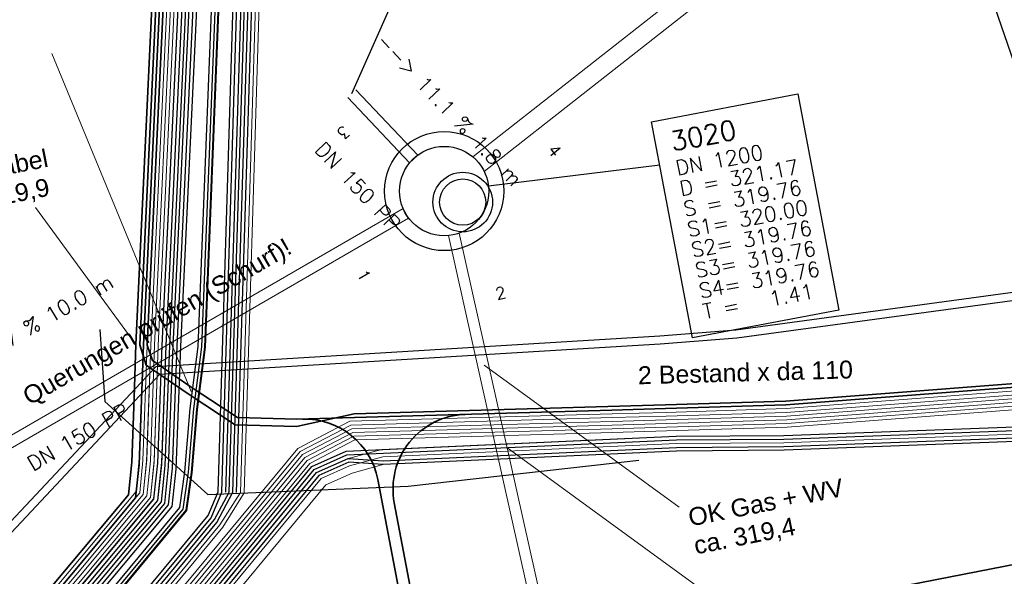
# Model space of a CAD drawing. Header units: metres. Extents: x -502 to 161, y -108 to 174.
# Tile 238 of 256: x 44.66 to 57.88, y 4.43 to 11.9. Entities that reach past the tile are written whole.
import ezdxf

# ---------------------------------------------------------------- set-up
doc = ezdxf.new("R2010")
doc.units = ezdxf.units.M
doc.header["$LTSCALE"] = 0.1
for name, color, linetype in [('BRI31-005.05-5p02-Koordinierung Lageplan 4. BA ZOB West 2022-06-15', 7, 'Continuous'), ('BRI31-005.06-5f07-Koordinierung Lageplan 4. BA ZOB Fernbusbahnh', 7, 'Continuous'), ('BRI32-005.02-5f05-Koordinierung Schemaplan 4 BA ZOB Teilbereich', 7, 'Continuous'), ('BRI32-005.03-5f06-Koordinierung Schemaplan 4 BA ZOB Teilbereich 2 Ost - Bahnhofsallee 2023-01-21', 7, 'Continuous')]:
    doc.layers.add(name, color=color, linetype=linetype)
doc.styles.add('Arial', font='arial.ttf')
doc.styles.add('Txt', font='txt_____.ttf')

msp = doc.modelspace()

# ---------------------------------------------------------------- linework, layer by layer
at = {"layer": 'BRI31-005.05-5p02-Koordinierung Lageplan 4. BA ZOB West 2022-06-15', "color": 35, "linetype": 'Continuous', "lineweight": 13, "true_color": 0x99724c, "transparency": 33554687, "flags": 128}
msp.add_lwpolyline([(51.689, 27.648), (51.035, 27.568), (50.794, 27.489), (50.131, 26.875), (49.23, 25.985), (48.733, 23.92), (47.978, 21.95), (47.321, 12.122), (47.14, 7.502), (47.031, 6.668), (46.96, 5.818), (46.888, 5.312), (45.405, 3.523), (43.251, 0.924), (42.377, 0.568), (36.561, -0.454), (30.395, -1.521), (30.212, -1.548), (19.687, -3.734), (11.842, -5.13), (6.359, -6.057), (5.198, -6.257), (-2.997, -7.69)], dxfattribs=at)
at = {"layer": 'BRI31-005.05-5p02-Koordinierung Lageplan 4. BA ZOB West 2022-06-15', "color": 250, "linetype": 'Continuous', "lineweight": 25, "true_color": 0x333333, "transparency": 33554687, "flags": 128}
for points in [[(51.691, 27.638), (51.038, 27.559), (50.8, 27.481), (50.138, 26.867), (49.239, 25.98), (48.743, 23.917), (47.988, 21.947), (47.331, 12.121), (47.15, 7.502), (47.041, 6.667), (46.97, 5.817), (46.898, 5.307), (45.414, 3.517), (43.257, 0.917), (42.379, 0.557), (36.564, -0.463), (30.397, -1.531), (30.215, -1.557), (19.689, -3.743), (11.845, -5.139), (6.362, -6.066), (5.201, -6.266), (-2.995, -7.7)], [(46.847, 12.341), (46.618, 7.521), (46.559, 5.927), (46.508, 5.444), (45.11, 3.773), (43.009, 1.247), (42.267, 0.941), (36.492, -0.071), (30.211, -1.105), (20.036, -3.115), (11.756, -4.615), (5.113, -5.745), (-3.08, -7.195)], [(46.897, 12.339), (46.668, 7.519), (46.608, 5.911), (46.556, 5.424), (45.148, 3.741), (43.04, 1.206), (42.281, 0.893), (36.501, -0.12), (30.221, -1.154), (20.046, -3.164), (11.764, -4.664), (5.122, -5.794), (-3.071, -7.244)], [(46.997, 12.335), (46.768, 7.515), (46.706, 5.879), (46.652, 5.384), (45.224, 3.677), (43.102, 1.124), (42.309, 0.797), (36.519, -0.218), (30.241, -1.252), (20.066, -3.262), (11.78, -4.762), (5.14, -5.892), (-3.053, -7.342)], [(47.047, 12.333), (46.818, 7.513), (46.755, 5.863), (46.7, 5.363), (46.529, 5.159), (45.262, 3.645), (43.133, 1.083), (42.323, 0.749), (36.528, -0.267), (30.251, -1.301), (20.076, -3.311), (11.788, -4.811), (5.149, -5.941), (-3.044, -7.391)], [(47.231, 12.125), (47.05, 7.51), (46.941, 6.677), (46.87, 5.829), (46.802, 5.349), (45.338, 3.581), (43.195, 1.001), (42.351, 0.653), (36.546, -0.365), (30.381, -1.433), (30.197, -1.459), (19.671, -3.645), (11.827, -5.041), (6.346, -5.968), (5.183, -6.168), (-3.013, -7.602)], [(47.281, 12.122), (47.1, 7.506), (46.991, 6.672), (46.92, 5.823), (46.85, 5.328), (45.376, 3.549), (43.226, 0.96), (42.365, 0.605), (36.555, -0.414), (30.389, -1.482), (30.206, -1.508), (19.68, -3.694), (11.836, -5.09), (6.354, -6.017), (5.192, -6.217), (-3.004, -7.651)]]:
    msp.add_lwpolyline(points, dxfattribs=at)
at = {"layer": 'BRI31-005.05-5p02-Koordinierung Lageplan 4. BA ZOB West 2022-06-15', "color": 190, "linetype": 'Continuous', "lineweight": 35, "true_color": 0x7f00ff, "transparency": 33554687, "flags": 128}
for points in [[(46.547, 12.353), (46.318, 7.533), (46.26, 5.928), (46.212, 5.477), (44.92, 3.933), (42.854, 1.453), (42.197, 1.181), (36.935, 0.26), (36.065, 0.176), (32.257, -0.303), (30.131, -0.713), (19.956, -2.723), (11.692, -4.223), (5.041, -5.353), (-3.152, -6.803)], [(46.447, 12.357), (46.218, 7.537), (46.192, 6.825), (46.161, 5.96), (46.116, 5.518), (44.843, 3.997), (42.793, 1.536), (42.169, 1.278), (36.918, 0.359), (36.071, 0.127), (32.265, -0.352), (30.141, -0.762), (19.965, -2.772), (11.701, -4.272), (9.588, -4.631), (7.132, -5.049), (5.05, -5.402), (-3.143, -6.852)]]:
    msp.add_lwpolyline(points, dxfattribs=at)
at = {"layer": 'BRI31-005.05-5p02-Koordinierung Lageplan 4. BA ZOB West 2022-06-15', "color": 116, "linetype": 'Continuous', "lineweight": 13, "true_color": 0x007f3f, "transparency": 33554687, "flags": 128}
for points in [[(-3.132, -6.9), (5.06, -5.45), (11.707, -4.321), (19.977, -2.821), (30.153, -0.811), (36.439, 0.224), (42.183, 1.23), (42.824, 1.495), (44.881, 3.965), (46.22, 5.565), (46.263, 5.998), (46.318, 7.533), (46.547, 12.355)], [(-3.123, -6.949), (5.069, -5.499), (11.715, -4.37), (19.987, -2.87), (30.163, -0.86), (36.448, 0.175), (42.197, 1.182), (42.855, 1.454), (44.919, 3.933), (46.268, 5.545), (46.312, 5.982), (46.368, 7.531), (46.597, 12.353)], [(46.747, 12.343), (46.518, 7.525), (46.463, 5.984), (46.412, 5.483), (45.035, 3.837), (42.946, 1.329), (42.239, 1.036), (36.473, 0.026), (30.189, -1.007), (20.015, -3.017), (11.741, -4.517), (5.094, -5.648), (-3.1, -7.098)], [(46.797, 12.341), (46.568, 7.523), (46.512, 5.968), (46.46, 5.463), (45.073, 3.805), (42.977, 1.288), (42.253, 0.988), (36.482, -0.023), (30.199, -1.056), (20.025, -3.066), (11.749, -4.566), (5.103, -5.697), (-3.091, -7.147)]]:
    msp.add_lwpolyline(points, dxfattribs=at)
at = {"layer": 'BRI31-005.05-5p02-Koordinierung Lageplan 4. BA ZOB West 2022-06-15', "color": 251, "linetype": 'Continuous', "lineweight": 13, "true_color": 0x5b5b5b, "transparency": 33554687, "flags": 128}
for points in [[(46.647, 12.349), (46.418, 7.529), (46.363, 5.991), (46.316, 5.524), (44.958, 3.901), (42.885, 1.412), (42.211, 1.133), (36.456, 0.125), (30.171, -0.909), (19.996, -2.919), (11.724, -4.419), (5.077, -5.549), (-3.116, -6.999)], [(46.697, 12.347), (46.468, 7.527), (46.412, 5.975), (46.364, 5.504), (44.996, 3.869), (42.916, 1.371), (42.225, 1.085), (36.465, 0.076), (30.181, -0.958), (20.006, -2.968), (11.732, -4.468), (5.086, -5.598), (-3.107, -7.048)]]:
    msp.add_lwpolyline(points, dxfattribs=at)
at = {"layer": 'BRI31-005.05-5p02-Koordinierung Lageplan 4. BA ZOB West 2022-06-15', "color": 7, "linetype": 'Continuous', "lineweight": 13, "transparency": 33554687, "flags": 128}
for points in [[(47.825, 12.099), (47.621, 5.549), (47.345, 5.116), (46.3, 3.854), (45.393, 2.786), (43.832, 0.583), (43.237, -0.258), (36.674, -1.515), (32.107, -2.414), (30.299, -2.674), (19.431, -4.394), (12.522, -5.565), (6.452, -6.585), (-3.66, -8.335)], [(47.875, 12.097), (47.671, 5.547), (47.384, 5.084), (46.058, 3.483), (45.726, 3.082), (43.914, 0.525), (43.35, -0.287), (36.684, -1.564), (32.115, -2.463), (30.306, -2.723), (19.439, -4.443), (12.53, -5.614), (6.46, -6.634), (-3.651, -8.384)]]:
    msp.add_lwpolyline(points, dxfattribs=at)
at = {"layer": 'BRI31-005.06-5f07-Koordinierung Lageplan 4. BA ZOB Fernbusbahnh', "color": 190, "linetype": 'Continuous', "lineweight": 30, "true_color": 0x7f00ff, "transparency": 33554687, "flags": 128}
for points in [[(46.547, 12.353), (46.318, 7.533), (46.26, 5.928), (46.212, 5.477), (44.92, 3.933), (42.854, 1.453), (42.197, 1.181), (36.935, 0.26), (36.065, 0.176), (32.257, -0.303), (30.131, -0.713), (19.956, -2.723), (11.692, -4.223), (5.041, -5.353), (-3.152, -6.803)], [(46.447, 12.357), (46.218, 7.537), (46.192, 6.825), (46.161, 5.96), (46.116, 5.518), (44.843, 3.997), (42.793, 1.536), (42.169, 1.278), (36.918, 0.359), (36.071, 0.127), (32.265, -0.352), (30.141, -0.762), (19.965, -2.772), (11.701, -4.272), (9.588, -4.631), (7.132, -5.049), (5.05, -5.402), (-3.143, -6.852)]]:
    msp.add_lwpolyline(points, dxfattribs=at)
at = {"layer": 'BRI31-005.06-5f07-Koordinierung Lageplan 4. BA ZOB Fernbusbahnh', "color": 250, "linetype": 'Continuous', "lineweight": 20, "true_color": 0x333333, "transparency": 33554687, "flags": 128}
for points in [[(46.847, 12.341), (46.618, 7.521), (46.559, 5.927), (46.508, 5.444), (45.11, 3.773), (43.009, 1.247), (42.267, 0.941), (36.492, -0.071), (30.211, -1.105), (20.036, -3.115), (11.756, -4.615), (5.113, -5.745), (-3.08, -7.195)], [(46.897, 12.339), (46.668, 7.519), (46.608, 5.911), (46.556, 5.424), (45.148, 3.741), (43.04, 1.206), (42.281, 0.893), (36.501, -0.12), (30.221, -1.154), (20.046, -3.164), (11.764, -4.664), (5.122, -5.794), (-3.071, -7.244)], [(46.997, 12.335), (46.768, 7.515), (46.706, 5.879), (46.652, 5.384), (45.224, 3.677), (43.102, 1.124), (42.309, 0.797), (36.519, -0.218), (30.241, -1.252), (20.066, -3.262), (11.78, -4.762), (5.14, -5.892), (-3.053, -7.342)], [(47.047, 12.333), (46.818, 7.513), (46.755, 5.863), (46.7, 5.363), (46.529, 5.159), (45.262, 3.645), (43.133, 1.083), (42.323, 0.749), (36.528, -0.267), (30.251, -1.301), (20.076, -3.311), (11.788, -4.811), (5.149, -5.941), (-3.044, -7.391)], [(47.231, 12.125), (47.05, 7.51), (46.941, 6.677), (46.87, 5.829), (46.802, 5.349), (45.338, 3.581), (43.195, 1.001), (42.351, 0.653), (36.546, -0.365), (30.381, -1.433), (30.197, -1.459), (19.671, -3.645), (11.827, -5.041), (6.346, -5.968), (5.183, -6.168), (-3.013, -7.602)], [(47.281, 12.122), (47.1, 7.506), (46.991, 6.672), (46.92, 5.823), (46.85, 5.328), (45.376, 3.549), (43.226, 0.96), (42.365, 0.605), (36.555, -0.414), (30.389, -1.482), (30.206, -1.508), (19.68, -3.694), (11.836, -5.09), (6.354, -6.017), (5.192, -6.217), (-3.004, -7.651)]]:
    msp.add_lwpolyline(points, dxfattribs=at)
at = {"layer": 'BRI31-005.06-5f07-Koordinierung Lageplan 4. BA ZOB Fernbusbahnh', "color": 7, "linetype": 'Continuous', "lineweight": 9, "transparency": 33554687, "flags": 128}
for points in [[(47.825, 12.099), (47.621, 5.549), (47.345, 5.116), (46.3, 3.854), (45.393, 2.786), (43.832, 0.583), (43.237, -0.258), (36.674, -1.515), (32.107, -2.414), (30.299, -2.674), (19.431, -4.394), (12.522, -5.565), (6.452, -6.585), (-3.66, -8.335)], [(47.875, 12.097), (47.671, 5.547), (47.384, 5.084), (46.058, 3.483), (45.726, 3.082), (43.914, 0.525), (43.35, -0.287), (36.684, -1.564), (32.115, -2.463), (30.306, -2.723), (19.439, -4.443), (12.53, -5.614), (6.46, -6.634), (-3.651, -8.384)]]:
    msp.add_lwpolyline(points, dxfattribs=at)
at = {"layer": 'BRI32-005.02-5f05-Koordinierung Schemaplan 4 BA ZOB Teilbereich', "color": 1, "linetype": 'Continuous', "lineweight": 25, "true_color": 0xff0000, "transparency": 33554687}
for p, q in [((49.12, 10.907), (50.808, 14.737)), ((50.955, 9.67), (53.255, 9.949))]:
    msp.add_line(p, q, dxfattribs=at)
at = {"layer": 'BRI32-005.02-5f05-Koordinierung Schemaplan 4 BA ZOB Teilbereich', "color": 7, "linetype": 'Continuous', "lineweight": 25, "transparency": 33554687}
msp.add_line((57.049, 14.128), (62.118, -0.645), dxfattribs=at)
at = {"layer": 'BRI32-005.02-5f05-Koordinierung Schemaplan 4 BA ZOB Teilbereich', "color": 1, "linetype": 'Continuous', "lineweight": 18, "true_color": 0xff0000, "transparency": 33554687}
for p, q in [((46.958, 6.905), (45.088, 11.445)), ((46.218, 7.537), (44.87, 9.376)), ((50.898, 7.259), (53.518, 5.354)), ((51.2, 6.155), (54.138, 4.018))]:
    msp.add_line(p, q, dxfattribs=at)
at = {"layer": 'BRI32-005.02-5f05-Koordinierung Schemaplan 4 BA ZOB Teilbereich', "color": 250, "linetype": 'Continuous', "lineweight": 25, "true_color": 0x333333, "transparency": 33554687, "flags": 128}
for points in [[(50.654, 29.714), (50.553, 28.856), (50.288, 28.11), (50.025, 27.373), (49.434, 25.931), (48.935, 23.857), (48.226, 21.988), (47.859, 17.019), (47.625, 12.107), (47.421, 5.557)], [(47.571, 5.551), (47.775, 12.101), (48.009, 17.007), (48.373, 21.949), (49.079, 23.812), (49.581, 25.895), (50.175, 27.346), (50.429, 28.059), (50.694, 28.806), (50.753, 29.699)], [(51.691, 27.638), (51.038, 27.559), (50.8, 27.481), (50.138, 26.867), (49.239, 25.98), (48.743, 23.917), (47.988, 21.947), (47.331, 12.121), (47.15, 7.502), (47.041, 6.667), (46.97, 5.817), (46.898, 5.307), (45.414, 3.517), (43.257, 0.917), (42.379, 0.557), (36.564, -0.463), (30.397, -1.531), (30.215, -1.557), (19.689, -3.743), (11.845, -5.139), (6.362, -6.066), (5.201, -6.266), (-2.995, -7.7)], [(46.847, 12.341), (46.618, 7.521), (46.559, 5.927), (46.508, 5.444), (45.11, 3.773), (43.009, 1.247), (42.267, 0.941), (36.492, -0.071), (30.211, -1.105), (20.036, -3.115), (11.756, -4.615), (5.113, -5.745), (-3.08, -7.195)], [(46.897, 12.339), (46.668, 7.519), (46.608, 5.911), (46.556, 5.424), (45.148, 3.741), (43.04, 1.206), (42.281, 0.893), (36.501, -0.12), (30.221, -1.154), (20.046, -3.164), (11.764, -4.664), (5.122, -5.794), (-3.071, -7.244)], [(46.997, 12.335), (46.768, 7.515), (46.706, 5.879), (46.652, 5.384), (45.224, 3.677), (43.102, 1.124), (42.309, 0.797), (36.519, -0.218), (30.241, -1.252), (20.066, -3.262), (11.78, -4.762), (5.14, -5.892), (-3.053, -7.342)], [(47.047, 12.333), (46.818, 7.513), (46.755, 5.863), (46.7, 5.363), (46.529, 5.159), (45.262, 3.645), (43.133, 1.083), (42.323, 0.749), (36.528, -0.267), (30.251, -1.301), (20.076, -3.311), (11.788, -4.811), (5.149, -5.941), (-3.044, -7.391)], [(29.983, 4.577), (30.175, 1.91), (30.297, 1.244), (30.341, 0.486), (30.695, -0.443), (31.373, -1.014), (36.51, -0.169), (42.295, 0.845), (43.071, 1.165), (45.186, 3.709), (46.604, 5.404), (46.657, 5.895), (46.718, 7.517), (46.947, 12.337)], [(30.083, 4.585), (30.275, 1.918), (30.397, 1.25), (30.44, 0.507), (30.779, -0.383), (31.352, -0.866), (31.549, -0.834), (36.483, -0.022), (42.253, 0.989), (42.978, 1.288), (45.072, 3.805), (46.46, 5.464), (46.51, 5.943), (46.568, 7.523), (46.797, 12.343)], [(66.617, 8.252), (65.27, 8.032), (64.569, 7.962), (62.014, 7.267), (59.37, 7.067), (54.949, 6.727), (53.334, 6.677), (52.613, 6.656), (49.152, 6.557), (48.378, 6.537), (47.583, 6.557), (46.986, 6.949), (46.44, 7.323), (46.368, 7.531), (46.597, 12.351)], [(47.231, 12.125), (47.05, 7.51), (46.941, 6.677), (46.87, 5.829), (46.802, 5.349), (45.338, 3.581), (43.195, 1.001), (42.351, 0.653), (36.546, -0.365), (30.381, -1.433), (30.197, -1.459), (19.671, -3.645), (11.827, -5.041), (6.346, -5.968), (5.183, -6.168), (-3.013, -7.602)], [(47.281, 12.122), (47.1, 7.506), (46.991, 6.672), (46.92, 5.823), (46.85, 5.328), (45.376, 3.549), (43.226, 0.96), (42.365, 0.605), (36.555, -0.414), (30.389, -1.482), (30.206, -1.508), (19.68, -3.694), (11.836, -5.09), (6.354, -6.017), (5.192, -6.217), (-3.004, -7.651)], [(30.637, 4.676), (31.306, 0.213), (31.389, -0.114), (31.615, -1.005), (31.921, -1.361), (32.851, -1.338), (36.232, -0.874), (36.548, -0.829), (43.421, 0.495), (43.778, 0.681), (44.773, 2.084), (45.15, 2.617), (45.313, 2.848), (45.649, 3.241), (46.222, 3.919), (47.273, 5.189), (47.471, 5.555), (47.675, 12.105)], [(30.686, 4.683), (31.355, 0.22), (31.437, -0.102), (31.663, -0.993), (32.029, -1.409), (32.858, -1.388), (36.239, -0.924), (36.557, -0.878), (43.438, 0.447), (43.812, 0.642), (44.814, 2.055), (45.191, 2.588), (45.353, 2.817), (45.687, 3.209), (46.261, 3.887), (47.306, 5.148), (47.521, 5.553), (47.725, 12.103)], [(30.735, 4.69), (31.404, 0.227), (31.485, -0.09), (31.711, -0.981), (31.964, -1.26), (32.837, -1.238), (36.53, -0.731), (43.387, 0.591), (43.71, 0.759), (44.691, 2.142), (45.068, 2.675), (45.233, 2.91), (45.573, 3.306), (46.145, 3.983), (47.189, 5.244), (47.321, 5.561), (47.525, 12.111)], [(30.784, 4.697), (31.453, 0.234), (31.533, -0.078), (31.759, -0.969), (32.072, -1.308), (32.844, -1.288), (36.225, -0.824), (36.539, -0.78), (43.404, 0.543), (43.744, 0.72), (44.732, 2.113), (45.109, 2.646), (45.273, 2.879), (45.611, 3.273), (46.183, 3.951), (47.228, 5.212), (47.371, 5.554), (47.575, 12.109)], [(45.731, 7.74), (45.798, 6.774), (47.185, 5.525), (49.876, 5.634), (52.974, 5.985)], [(30.539, 4.662), (31.208, 0.199), (31.517, -1.023), (31.567, -1.415), (31.862, -1.931), (31.935, -2.01), (32.044, -2.131), (32.279, -2.087), (36.629, -1.27), (43.574, 0.063), (44.198, 0.228), (44.415, 0.536), (46.044, 2.835), (48.583, 5.901), (49.04, 6.107), (53.477, 6.307), (54.921, 6.317), (59.459, 6.487), (62.096, 6.607), (65.103, 6.877), (66.695, 7.105)], [(30.588, 4.669), (31.257, 0.206), (31.567, -1.017), (31.615, -1.399), (31.905, -1.906), (32.141, -2.163), (32.288, -2.136), (36.167, -1.407), (36.638, -1.319), (43.591, 0.015), (44.228, 0.184), (44.456, 0.507), (46.077, 2.794), (48.614, 5.86), (49.052, 6.057), (53.478, 6.257), (54.922, 6.267), (59.461, 6.437), (62.099, 6.557), (65.109, 6.827), (66.704, 7.056)], [(30.441, 4.648), (31.11, 0.185), (31.417, -1.035), (31.471, -1.447), (31.776, -1.981), (32.008, -2.24), (32.297, -2.185), (36.176, -1.456), (36.647, -1.368), (43.608, -0.033), (44.258, 0.14), (44.497, 0.478), (46.118, 2.765), (48.645, 5.819), (49.067, 6.008), (49.541, 5.978), (53.48, 6.157), (54.924, 6.167), (59.465, 6.337), (62.105, 6.457), (65.121, 6.727), (66.722, 6.958)], [(66.731, 6.909), (65.127, 6.677), (62.108, 6.407), (59.467, 6.287), (54.925, 6.117), (53.481, 6.107), (49.541, 5.928), (49.076, 5.957), (48.676, 5.778), (46.159, 2.736), (44.288, 0.096), (43.625, -0.081), (36.656, -1.417), (36.185, -1.505), (32.306, -2.234), (32.104, -2.272), (31.819, -1.956), (31.519, -1.431), (31.467, -1.029), (31.159, 0.192), (30.49, 4.655)]]:
    msp.add_lwpolyline(points, dxfattribs=at)
at = {"layer": 'BRI32-005.02-5f05-Koordinierung Schemaplan 4 BA ZOB Teilbereich', "color": 35, "linetype": 'Continuous', "lineweight": 13, "true_color": 0x99724c, "transparency": 33554687, "flags": 128}
msp.add_lwpolyline([(51.689, 27.648), (51.035, 27.568), (50.794, 27.489), (50.131, 26.875), (49.23, 25.985), (48.733, 23.92), (47.978, 21.95), (47.321, 12.122), (47.14, 7.502), (47.031, 6.668), (46.96, 5.818), (46.888, 5.312), (45.405, 3.523), (43.251, 0.924), (42.377, 0.568), (36.561, -0.454), (30.395, -1.521), (30.212, -1.548), (19.687, -3.734), (11.842, -5.13), (6.359, -6.057), (5.198, -6.257), (-2.997, -7.69)], dxfattribs=at)
at = {"layer": 'BRI32-005.02-5f05-Koordinierung Schemaplan 4 BA ZOB Teilbereich', "color": 30, "linetype": 'Continuous', "lineweight": 35, "true_color": 0xff7f00, "transparency": 33554687, "flags": 128}
msp.add_lwpolyline([(160.701, 3.732), (153.861, 9.988), (146.58, 16.834), (137.207, 18.41), (133.989, 18.578), (131.036, 18.449), (129.189, 18.2), (119.914, 16.47), (116.34, 15.794), (99.934, 12.447), (72.211, 7.355), (41.692, 1.403), (4.438, -5.44), (-20.503, -9.561), (-43.027, -13.814), (-60.134, -17.04), (-87.993, -22.2)], dxfattribs=at)
at = {"layer": 'BRI32-005.02-5f05-Koordinierung Schemaplan 4 BA ZOB Teilbereich', "color": 1, "linetype": 'Continuous', "lineweight": 18, "true_color": 0xff0000, "transparency": 33554687, "flags": 128}
for points in [[(50.898, 9.862), (56.469, 14.235), (56.315, 14.432), (50.743, 10.059)], [(49.065, 10.855), (49.895, 9.979), (50.004, 10.082), (49.174, 10.959)], [(41.746, 4.53), (49.881, 9.235), (49.806, 9.365), (41.671, 4.66)], [(54.764, -9.768), (50.562, 9.033), (50.416, 9.001), (54.618, -9.8)]]:
    msp.add_lwpolyline(points, dxfattribs=at)
at = {"layer": 'BRI32-005.02-5f05-Koordinierung Schemaplan 4 BA ZOB Teilbereich', "color": 190, "linetype": 'Continuous', "lineweight": 35, "true_color": 0x7f00ff, "transparency": 33554687, "flags": 128}
for points in [[(46.547, 12.353), (46.318, 7.533), (46.26, 5.928), (46.212, 5.477), (44.92, 3.933), (42.854, 1.453), (42.197, 1.181), (36.935, 0.26), (36.065, 0.176), (32.257, -0.303), (30.131, -0.713), (19.956, -2.723), (11.692, -4.223), (5.041, -5.353), (-3.152, -6.803)], [(46.447, 12.357), (46.218, 7.537), (46.192, 6.825), (46.161, 5.96), (46.116, 5.518), (44.843, 3.997), (42.793, 1.536), (42.169, 1.278), (36.918, 0.359), (36.071, 0.127), (32.265, -0.352), (30.141, -0.762), (19.965, -2.772), (11.701, -4.272), (9.588, -4.631), (7.132, -5.049), (5.05, -5.402), (-3.143, -6.852)], [(66.614, 8.302), (65.263, 8.082), (64.564, 8.012), (62.01, 7.317), (59.366, 7.117), (54.946, 6.777), (53.332, 6.727), (49.151, 6.607), (48.375, 6.437), (47.552, 6.458), (46.931, 6.865), (46.356, 7.259), (46.268, 7.535), (46.497, 12.355)], [(66.617, 8.252), (65.27, 8.032), (64.569, 7.962), (62.014, 7.267), (59.37, 7.067), (54.949, 6.727), (53.334, 6.677), (52.613, 6.656), (49.152, 6.557), (48.378, 6.537), (47.583, 6.557), (46.986, 6.949), (46.44, 7.323), (46.368, 7.531), (46.597, 12.351)], [(66.617, 8.252), (65.27, 8.032), (64.569, 7.962), (62.014, 7.267), (59.37, 7.067), (54.949, 6.727), (53.334, 6.677), (52.613, 6.656), (49.152, 6.557), (48.378, 6.537), (47.583, 6.557), (46.986, 6.949), (46.44, 7.323), (46.368, 7.531), (46.597, 12.351)]]:
    msp.add_lwpolyline(points, dxfattribs=at)
at = {"layer": 'BRI32-005.02-5f05-Koordinierung Schemaplan 4 BA ZOB Teilbereich', "color": 116, "linetype": 'Continuous', "lineweight": 13, "true_color": 0x007f3f, "transparency": 33554687, "flags": 128}
for points in [[(-3.132, -6.9), (5.06, -5.45), (11.707, -4.321), (19.977, -2.821), (30.153, -0.811), (36.439, 0.224), (42.183, 1.23), (42.824, 1.495), (44.881, 3.965), (46.22, 5.565), (46.263, 5.998), (46.318, 7.533), (46.547, 12.355)], [(-3.123, -6.949), (5.069, -5.499), (11.715, -4.37), (19.987, -2.87), (30.163, -0.86), (36.448, 0.175), (42.197, 1.182), (42.855, 1.454), (44.919, 3.933), (46.268, 5.545), (46.312, 5.982), (46.368, 7.531), (46.597, 12.353)], [(-3.114, -6.998), (5.078, -5.548), (11.723, -4.419), (19.997, -2.919), (30.173, -0.909), (36.457, 0.126), (42.211, 1.134), (42.886, 1.413), (44.957, 3.901), (46.316, 5.525), (46.361, 5.966), (46.418, 7.529), (46.647, 12.351)], [(46.747, 12.343), (46.518, 7.525), (46.463, 5.984), (46.412, 5.483), (45.035, 3.837), (42.946, 1.329), (42.239, 1.036), (36.473, 0.026), (30.189, -1.007), (20.015, -3.017), (11.741, -4.517), (5.094, -5.648), (-3.1, -7.098)], [(46.797, 12.341), (46.568, 7.523), (46.512, 5.968), (46.46, 5.463), (45.073, 3.805), (42.977, 1.288), (42.253, 0.988), (36.482, -0.023), (30.199, -1.056), (20.025, -3.066), (11.749, -4.566), (5.103, -5.697), (-3.091, -7.147)], [(46.847, 12.339), (46.618, 7.521), (46.561, 5.952), (46.508, 5.443), (45.111, 3.773), (43.008, 1.247), (42.267, 0.94), (36.491, -0.072), (30.209, -1.105), (20.035, -3.115), (11.757, -4.615), (5.112, -5.746), (-3.082, -7.196)], [(-3.658, -8.334), (6.451, -6.584), (12.521, -5.564), (19.431, -4.393), (30.298, -2.673), (32.104, -2.413), (36.673, -1.515), (43.66, -0.178), (44.254, 0.134), (46.121, 2.768), (48.645, 5.819), (49.054, 6.002), (49.521, 6.127), (53.476, 6.307), (54.921, 6.317), (59.459, 6.487), (62.095, 6.607), (65.103, 6.876), (66.695, 7.105)], [(66.731, 6.909), (65.127, 6.678), (62.109, 6.407), (59.467, 6.287), (54.925, 6.117), (53.482, 6.107), (49.551, 5.929), (49.122, 5.812), (48.769, 5.655), (46.279, 2.646), (44.39, -0.02), (43.726, -0.368), (36.711, -1.711), (32.138, -2.611), (30.328, -2.871), (19.463, -4.591), (12.555, -5.762), (6.485, -6.782), (-3.626, -8.532)]]:
    msp.add_lwpolyline(points, dxfattribs=at)
at = {"layer": 'BRI32-005.02-5f05-Koordinierung Schemaplan 4 BA ZOB Teilbereich', "color": 251, "linetype": 'Continuous', "lineweight": 13, "true_color": 0x5b5b5b, "transparency": 33554687, "flags": 128}
for points in [[(46.647, 12.349), (46.418, 7.529), (46.363, 5.991), (46.316, 5.524), (44.958, 3.901), (42.885, 1.412), (42.211, 1.133), (36.456, 0.125), (30.171, -0.909), (19.996, -2.919), (11.724, -4.419), (5.077, -5.549), (-3.116, -6.999)], [(46.697, 12.347), (46.468, 7.527), (46.412, 5.975), (46.364, 5.504), (44.996, 3.869), (42.916, 1.371), (42.225, 1.085), (36.465, 0.076), (30.181, -0.958), (20.006, -2.968), (11.732, -4.468), (5.086, -5.598), (-3.107, -7.048)], [(-3.098, -7.097), (5.095, -5.647), (11.74, -4.517), (20.016, -3.017), (30.191, -1.007), (36.474, 0.027), (42.239, 1.037), (42.947, 1.33), (45.034, 3.837), (46.412, 5.484), (46.461, 5.959), (46.518, 7.525), (46.747, 12.345)], [(66.713, 7.007), (65.115, 6.777), (62.102, 6.507), (59.463, 6.387), (54.923, 6.217), (53.479, 6.207), (49.536, 6.028), (49.088, 5.907), (48.707, 5.737), (46.2, 2.707), (44.322, 0.057), (43.693, -0.273), (36.692, -1.613), (32.121, -2.512), (30.313, -2.772), (19.447, -4.492), (12.538, -5.663), (6.468, -6.683), (-3.642, -8.433)]]:
    msp.add_lwpolyline(points, dxfattribs=at)
at = {"layer": 'BRI32-005.02-5f05-Koordinierung Schemaplan 4 BA ZOB Teilbereich', "color": 7, "linetype": 'Continuous', "lineweight": 13, "transparency": 33554687, "flags": 128}
for points in [[(47.825, 12.099), (47.621, 5.549), (47.345, 5.116), (46.3, 3.854), (45.393, 2.786), (43.832, 0.583), (43.237, -0.258), (36.674, -1.515), (32.107, -2.414), (30.299, -2.674), (19.431, -4.394), (12.522, -5.565), (6.452, -6.585), (-3.66, -8.335)], [(47.875, 12.097), (47.671, 5.547), (47.384, 5.084), (46.058, 3.483), (45.726, 3.082), (43.914, 0.525), (43.35, -0.287), (36.684, -1.564), (32.115, -2.463), (30.306, -2.723), (19.439, -4.443), (12.53, -5.614), (6.46, -6.634), (-3.651, -8.384)], [(64.928, 7.643), (64.651, 7.59), (62.013, 7.217), (59.374, 7.017), (54.952, 6.677), (53.341, 6.627), (52.614, 6.606), (49.093, 6.507), (48.392, 6.142), (45.805, 3.021), (44.241, 0.813), (44.015, 0.492), (43.472, 0.351), (36.575, -0.976), (36.405, -1.009), (31.49, -1.931), (31.473, -1.934)], [(64.937, 7.594), (64.659, 7.541), (62.018, 7.167), (59.378, 6.967), (54.955, 6.627), (53.342, 6.577), (52.615, 6.556), (49.106, 6.457), (48.424, 6.102), (45.845, 2.99), (44.282, 0.784), (44.045, 0.448), (43.489, 0.303), (36.584, -1.025), (36.414, -1.058), (31.499, -1.98), (31.482, -1.983)], [(64.946, 7.545), (64.667, 7.492), (62.023, 7.117), (59.382, 6.917), (54.958, 6.577), (53.343, 6.527), (52.616, 6.506), (49.119, 6.407), (48.456, 6.062), (45.885, 2.959), (44.323, 0.754), (44.076, 0.404), (43.506, 0.255), (36.593, -1.074), (36.423, -1.107), (31.508, -2.029), (31.491, -2.032)], [(64.955, 7.496), (64.675, 7.443), (62.028, 7.067), (59.386, 6.867), (54.961, 6.527), (53.344, 6.477), (52.617, 6.456), (49.132, 6.357), (48.488, 6.022), (45.925, 2.928), (44.364, 0.725), (44.107, 0.36), (43.523, 0.207), (36.602, -1.123), (36.432, -1.156), (31.517, -2.078), (31.499, -2.081)], [(64.964, 7.447), (64.683, 7.394), (62.033, 7.017), (59.39, 6.817), (54.964, 6.477), (53.345, 6.427), (52.618, 6.406), (49.145, 6.307), (48.52, 5.982), (45.965, 2.897), (44.405, 0.696), (44.137, 0.316), (43.54, 0.159), (36.611, -1.172), (36.441, -1.205), (31.526, -2.127), (31.507, -2.13)], [(31.515, -2.179), (31.535, -2.176), (36.45, -1.254), (36.62, -1.221), (43.557, 0.111), (44.168, 0.272), (44.446, 0.667), (46.005, 2.867), (48.552, 5.942), (49.158, 6.257), (52.619, 6.356), (53.346, 6.377), (54.967, 6.427), (59.394, 6.767), (62.038, 6.967), (64.691, 7.345), (64.973, 7.398)]]:
    msp.add_lwpolyline(points, dxfattribs=at)
at = {"layer": 'BRI32-005.02-5f05-Koordinierung Schemaplan 4 BA ZOB Teilbereich', "color": 7, "linetype": 'Continuous', "lineweight": 18, "transparency": 33554687, "flags": 128}
msp.add_lwpolyline([(53.145, 10.529), (55.11, 10.902), (55.66, 8), (53.695, 7.627), (53.145, 10.529)], dxfattribs=at)
at = {"layer": 'BRI32-005.02-5f05-Koordinierung Schemaplan 4 BA ZOB Teilbereich', "color": 1, "linetype": 'Continuous', "lineweight": 25, "true_color": 0xff0000, "transparency": 33554687, "flags": 128}
msp.add_lwpolyline([(53.145, 10.529), (55.11, 10.902), (55.66, 8), (53.695, 7.627), (53.145, 10.529)], dxfattribs=at)
at = {"layer": 'BRI32-005.02-5f05-Koordinierung Schemaplan 4 BA ZOB Teilbereich', "color": 6, "linetype": 'Continuous', "lineweight": 25, "true_color": 0xff00ff, "transparency": 33554687, "flags": 128}
for points in [[(65.178, 9.211), (54.279, 7.731), (53.254, 7.651), (46.484, 7.24), (41.835, 2.288), (34.715, 1.021), (32.063, 0.44), (30.04, 0.021), (18.184, -2.329), (14.061, -2.919), (2.187, -5.009), (-5.148, -6.309), (-9.695, -6.889), (-12.294, -7.119), (-12.822, -7.159)], [(65.193, 9.102), (54.291, 7.622), (53.261, 7.542), (46.534, 7.133), (41.89, 2.186), (34.736, 0.913), (32.086, 0.333), (30.062, -0.087), (18.203, -2.438), (14.078, -3.028), (2.206, -5.118), (-5.131, -6.418), (-9.683, -6.998), (-12.285, -7.228), (-12.814, -7.268)]]:
    msp.add_lwpolyline(points, dxfattribs=at)
at = {"layer": 'BRI32-005.02-5f05-Koordinierung Schemaplan 4 BA ZOB Teilbereich', "color": 3, "linetype": 'Continuous', "lineweight": 25, "true_color": 0x00ff00, "transparency": 33554687, "flags": 128}
msp.add_lwpolyline([(66.731, 6.909), (65.127, 6.677), (62.108, 6.407), (59.467, 6.287), (54.925, 6.117), (53.481, 6.107), (49.541, 5.928), (49.076, 5.957), (48.676, 5.778), (46.159, 2.736), (44.288, 0.096), (43.625, -0.081), (36.656, -1.417), (36.185, -1.505), (32.306, -2.234), (32.104, -2.272), (31.819, -1.956), (31.519, -1.431), (31.467, -1.029), (31.159, 0.192), (30.514, 4.497), (30.49, 4.655), (30.447, 4.768), (30.425, 5.006)], dxfattribs=at)
msp.add_lwpolyline([(66.731, 6.909), (65.127, 6.677), (62.108, 6.407), (59.467, 6.287), (54.925, 6.117), (53.481, 6.107), (49.541, 5.928), (49.076, 5.957), (48.676, 5.778), (46.159, 2.736), (44.288, 0.096), (43.625, -0.081), (36.656, -1.417), (36.185, -1.505), (32.306, -2.234), (32.104, -2.272), (31.819, -1.956), (31.519, -1.431), (31.467, -1.029), (31.159, 0.192), (30.514, 4.497), (30.49, 4.655), (30.447, 4.768), (30.425, 5.006)], dxfattribs=at)
at = {"layer": 'BRI32-005.02-5f05-Koordinierung Schemaplan 4 BA ZOB Teilbereich', "color": 190, "linetype": 'Continuous', "lineweight": 35, "true_color": 0x7f00ff, "transparency": 33554687, "flags": 128}
for points in [[(50.883, -7.28), (50.883, -7.28, 0.144032), (51.244, -3.616), (51.244, -3.616), (49.467, 5.724, 0.368252), (48.456, 6.537)], [(51.032, -7.334), (51.032, -7.334, 0.144032), (51.401, -3.586), (51.401, -3.586), (49.689, 5.413, -0.461719), (50.643, 6.599)]]:
    msp.add_lwpolyline(points, format="xyb", dxfattribs=at)
at = {"layer": 'BRI32-005.02-5f05-Koordinierung Schemaplan 4 BA ZOB Teilbereich', "color": 1, "linetype": 'Continuous', "lineweight": 25, "true_color": 0xff0000, "transparency": 33554687}
for centre, radius in [((50.359, 9.598), 0.8), ((50.359, 9.598), 0.6), ((50.608, 9.45), 0.4), ((50.608, 9.45), 0.31)]:
    msp.add_circle(centre, radius, dxfattribs=at)
at = {"layer": 'BRI32-005.03-5f06-Koordinierung Schemaplan 4 BA ZOB Teilbereich 2 Ost - Bahnhofsallee 2023-01-21', "color": 35, "linetype": 'Continuous', "lineweight": 9, "true_color": 0x99724c, "transparency": 33554687, "flags": 128}
msp.add_lwpolyline([(51.689, 27.648), (51.035, 27.568), (50.794, 27.489), (50.131, 26.875), (49.23, 25.985), (48.733, 23.92), (47.978, 21.95), (47.321, 12.122), (47.14, 7.502), (47.031, 6.668), (46.96, 5.818), (46.888, 5.312), (45.405, 3.523), (43.251, 0.924), (42.377, 0.568), (36.561, -0.454), (30.395, -1.521), (30.212, -1.548), (19.687, -3.734), (11.842, -5.13), (6.359, -6.057), (5.198, -6.257), (-2.997, -7.69)], dxfattribs=at)
at = {"layer": 'BRI32-005.03-5f06-Koordinierung Schemaplan 4 BA ZOB Teilbereich 2 Ost - Bahnhofsallee 2023-01-21', "color": 250, "linetype": 'Continuous', "lineweight": 20, "true_color": 0x333333, "transparency": 33554687, "flags": 128}
for points in [[(51.691, 27.638), (51.038, 27.559), (50.8, 27.481), (50.138, 26.867), (49.239, 25.98), (48.743, 23.917), (47.988, 21.947), (47.331, 12.121), (47.15, 7.502), (47.041, 6.667), (46.97, 5.817), (46.898, 5.307), (45.414, 3.517), (43.257, 0.917), (42.379, 0.557), (36.564, -0.463), (30.397, -1.531), (30.215, -1.557), (19.689, -3.743), (11.845, -5.139), (6.362, -6.066), (5.201, -6.266), (-2.995, -7.7)], [(46.847, 12.341), (46.618, 7.521), (46.559, 5.927), (46.508, 5.444), (45.11, 3.773), (43.009, 1.247), (42.267, 0.941), (36.492, -0.071), (30.211, -1.105), (20.036, -3.115), (11.756, -4.615), (5.113, -5.745), (-3.08, -7.195)], [(46.897, 12.339), (46.668, 7.519), (46.608, 5.911), (46.556, 5.424), (45.148, 3.741), (43.04, 1.206), (42.281, 0.893), (36.501, -0.12), (30.221, -1.154), (20.046, -3.164), (11.764, -4.664), (5.122, -5.794), (-3.071, -7.244)], [(46.997, 12.335), (46.768, 7.515), (46.706, 5.879), (46.652, 5.384), (45.224, 3.677), (43.102, 1.124), (42.309, 0.797), (36.519, -0.218), (30.241, -1.252), (20.066, -3.262), (11.78, -4.762), (5.14, -5.892), (-3.053, -7.342)], [(47.047, 12.333), (46.818, 7.513), (46.755, 5.863), (46.7, 5.363), (46.529, 5.159), (45.262, 3.645), (43.133, 1.083), (42.323, 0.749), (36.528, -0.267), (30.251, -1.301), (20.076, -3.311), (11.788, -4.811), (5.149, -5.941), (-3.044, -7.391)], [(47.231, 12.125), (47.05, 7.51), (46.941, 6.677), (46.87, 5.829), (46.802, 5.349), (45.338, 3.581), (43.195, 1.001), (42.351, 0.653), (36.546, -0.365), (30.381, -1.433), (30.197, -1.459), (19.671, -3.645), (11.827, -5.041), (6.346, -5.968), (5.183, -6.168), (-3.013, -7.602)], [(47.281, 12.122), (47.1, 7.506), (46.991, 6.672), (46.92, 5.823), (46.85, 5.328), (45.376, 3.549), (43.226, 0.96), (42.365, 0.605), (36.555, -0.414), (30.389, -1.482), (30.206, -1.508), (19.68, -3.694), (11.836, -5.09), (6.354, -6.017), (5.192, -6.217), (-3.004, -7.651)]]:
    msp.add_lwpolyline(points, dxfattribs=at)
at = {"layer": 'BRI32-005.03-5f06-Koordinierung Schemaplan 4 BA ZOB Teilbereich 2 Ost - Bahnhofsallee 2023-01-21', "color": 30, "linetype": 'Continuous', "lineweight": 30, "true_color": 0xff7f00, "transparency": 33554687, "flags": 128}
msp.add_lwpolyline([(160.701, 3.732), (153.861, 9.988), (146.58, 16.834), (137.207, 18.41), (133.989, 18.578), (131.036, 18.449), (129.189, 18.2), (119.914, 16.47), (116.34, 15.794), (99.934, 12.447), (72.211, 7.355), (41.692, 1.403), (4.438, -5.44), (-20.503, -9.561), (-43.027, -13.814), (-60.134, -17.04), (-87.993, -22.2)], dxfattribs=at)
at = {"layer": 'BRI32-005.03-5f06-Koordinierung Schemaplan 4 BA ZOB Teilbereich 2 Ost - Bahnhofsallee 2023-01-21', "color": 190, "linetype": 'Continuous', "lineweight": 30, "true_color": 0x7f00ff, "transparency": 33554687, "flags": 128}
for points in [[(46.547, 12.353), (46.318, 7.533), (46.26, 5.928), (46.212, 5.477), (44.92, 3.933), (42.854, 1.453), (42.197, 1.181), (36.935, 0.26), (36.065, 0.176), (32.257, -0.303), (30.131, -0.713), (19.956, -2.723), (11.692, -4.223), (5.041, -5.353), (-3.152, -6.803)], [(46.447, 12.357), (46.218, 7.537), (46.192, 6.825), (46.161, 5.96), (46.116, 5.518), (44.843, 3.997), (42.793, 1.536), (42.169, 1.278), (36.918, 0.359), (36.071, 0.127), (32.265, -0.352), (30.141, -0.762), (19.965, -2.772), (11.701, -4.272), (9.588, -4.631), (7.132, -5.049), (5.05, -5.402), (-3.143, -6.852)]]:
    msp.add_lwpolyline(points, dxfattribs=at)
at = {"layer": 'BRI32-005.03-5f06-Koordinierung Schemaplan 4 BA ZOB Teilbereich 2 Ost - Bahnhofsallee 2023-01-21', "color": 116, "linetype": 'Continuous', "lineweight": 9, "true_color": 0x007f3f, "transparency": 33554687, "flags": 128}
for points in [[(-3.132, -6.9), (5.06, -5.45), (11.707, -4.321), (19.977, -2.821), (30.153, -0.811), (36.439, 0.224), (42.183, 1.23), (42.824, 1.495), (44.881, 3.965), (46.22, 5.565), (46.263, 5.998), (46.318, 7.533), (46.547, 12.355)], [(-3.123, -6.949), (5.069, -5.499), (11.715, -4.37), (19.987, -2.87), (30.163, -0.86), (36.448, 0.175), (42.197, 1.182), (42.855, 1.454), (44.919, 3.933), (46.268, 5.545), (46.312, 5.982), (46.368, 7.531), (46.597, 12.353)], [(-3.114, -6.998), (5.078, -5.548), (11.723, -4.419), (19.997, -2.919), (30.173, -0.909), (36.457, 0.126), (42.211, 1.134), (42.886, 1.413), (44.957, 3.901), (46.316, 5.525), (46.361, 5.966), (46.418, 7.529), (46.647, 12.351)], [(46.747, 12.343), (46.518, 7.525), (46.463, 5.984), (46.412, 5.483), (45.035, 3.837), (42.946, 1.329), (42.239, 1.036), (36.473, 0.026), (30.189, -1.007), (20.015, -3.017), (11.741, -4.517), (5.094, -5.648), (-3.1, -7.098)], [(46.797, 12.341), (46.568, 7.523), (46.512, 5.968), (46.46, 5.463), (45.073, 3.805), (42.977, 1.288), (42.253, 0.988), (36.482, -0.023), (30.199, -1.056), (20.025, -3.066), (11.749, -4.566), (5.103, -5.697), (-3.091, -7.147)], [(46.847, 12.339), (46.618, 7.521), (46.561, 5.952), (46.508, 5.443), (45.111, 3.773), (43.008, 1.247), (42.267, 0.94), (36.491, -0.072), (30.209, -1.105), (20.035, -3.115), (11.757, -4.615), (5.112, -5.746), (-3.082, -7.196)], [(-3.658, -8.334), (6.451, -6.584), (12.521, -5.564), (19.431, -4.393), (30.298, -2.673), (32.104, -2.413), (36.673, -1.515), (43.66, -0.178), (44.254, 0.134), (46.121, 2.768), (48.645, 5.819), (49.054, 6.002), (49.521, 6.127), (53.476, 6.307), (54.921, 6.317), (59.459, 6.487), (62.095, 6.607), (65.103, 6.876), (66.695, 7.105)], [(66.731, 6.909), (65.127, 6.678), (62.109, 6.407), (59.467, 6.287), (54.925, 6.117), (53.482, 6.107), (49.551, 5.929), (49.122, 5.812), (48.769, 5.655), (46.279, 2.646), (44.39, -0.02), (43.726, -0.368), (36.711, -1.711), (32.138, -2.611), (30.328, -2.871), (19.463, -4.591), (12.555, -5.762), (6.485, -6.782), (-3.626, -8.532)]]:
    msp.add_lwpolyline(points, dxfattribs=at)
at = {"layer": 'BRI32-005.03-5f06-Koordinierung Schemaplan 4 BA ZOB Teilbereich 2 Ost - Bahnhofsallee 2023-01-21', "color": 251, "linetype": 'Continuous', "lineweight": 9, "true_color": 0x5b5b5b, "transparency": 33554687, "flags": 128}
for points in [[(46.647, 12.349), (46.418, 7.529), (46.363, 5.991), (46.316, 5.524), (44.958, 3.901), (42.885, 1.412), (42.211, 1.133), (36.456, 0.125), (30.171, -0.909), (19.996, -2.919), (11.724, -4.419), (5.077, -5.549), (-3.116, -6.999)], [(46.697, 12.347), (46.468, 7.527), (46.412, 5.975), (46.364, 5.504), (44.996, 3.869), (42.916, 1.371), (42.225, 1.085), (36.465, 0.076), (30.181, -0.958), (20.006, -2.968), (11.732, -4.468), (5.086, -5.598), (-3.107, -7.048)], [(-3.098, -7.097), (5.095, -5.647), (11.74, -4.517), (20.016, -3.017), (30.191, -1.007), (36.474, 0.027), (42.239, 1.037), (42.947, 1.33), (45.034, 3.837), (46.412, 5.484), (46.461, 5.959), (46.518, 7.525), (46.747, 12.345)], [(66.713, 7.007), (65.115, 6.777), (62.102, 6.507), (59.463, 6.387), (54.923, 6.217), (53.479, 6.207), (49.536, 6.028), (49.088, 5.907), (48.707, 5.737), (46.2, 2.707), (44.322, 0.057), (43.693, -0.273), (36.692, -1.613), (32.121, -2.512), (30.313, -2.772), (19.447, -4.492), (12.538, -5.663), (6.468, -6.683), (-3.642, -8.433)]]:
    msp.add_lwpolyline(points, dxfattribs=at)
at = {"layer": 'BRI32-005.03-5f06-Koordinierung Schemaplan 4 BA ZOB Teilbereich 2 Ost - Bahnhofsallee 2023-01-21', "color": 7, "linetype": 'Continuous', "lineweight": 9, "transparency": 33554687, "flags": 128}
for points in [[(47.825, 12.099), (47.621, 5.549), (47.345, 5.116), (46.3, 3.854), (45.393, 2.786), (43.832, 0.583), (43.237, -0.258), (36.674, -1.515), (32.107, -2.414), (30.299, -2.674), (19.431, -4.394), (12.522, -5.565), (6.452, -6.585), (-3.66, -8.335)], [(47.875, 12.097), (47.671, 5.547), (47.384, 5.084), (46.058, 3.483), (45.726, 3.082), (43.914, 0.525), (43.35, -0.287), (36.684, -1.564), (32.115, -2.463), (30.306, -2.723), (19.439, -4.443), (12.53, -5.614), (6.46, -6.634), (-3.651, -8.384)]]:
    msp.add_lwpolyline(points, dxfattribs=at)
at = {"layer": 'BRI32-005.03-5f06-Koordinierung Schemaplan 4 BA ZOB Teilbereich 2 Ost - Bahnhofsallee 2023-01-21', "color": 6, "linetype": 'Continuous', "lineweight": 20, "true_color": 0xff00ff, "transparency": 33554687, "flags": 128}
for points in [[(65.178, 9.211), (54.279, 7.731), (53.254, 7.651), (46.484, 7.24), (41.835, 2.288), (34.715, 1.021), (32.063, 0.44), (30.04, 0.021), (18.184, -2.329), (14.061, -2.919), (2.187, -5.009), (-5.148, -6.309), (-9.695, -6.889), (-12.294, -7.119), (-12.822, -7.159)], [(65.193, 9.102), (54.291, 7.622), (53.261, 7.542), (46.534, 7.133), (41.89, 2.186), (34.736, 0.913), (32.086, 0.333), (30.062, -0.087), (18.203, -2.438), (14.078, -3.028), (2.206, -5.118), (-5.131, -6.418), (-9.683, -6.998), (-12.285, -7.228), (-12.814, -7.268)]]:
    msp.add_lwpolyline(points, dxfattribs=at)

# ---------------------------------------------------------------- texts
at = {"layer": 'BRI32-005.02-5f05-Koordinierung Schemaplan 4 BA ZOB Teilbereich', "color": 1, "true_color": 0xff0000, "transparency": 33554687, "attachment_point": 1, "line_spacing_factor": 0.25, "style": 'Txt'}
for s, insert, char_height, rotation in [('--> 11.1 % 1.8 m', (49.575, 11.735), 0.2, 313.4263), ('3', (49.113, 10.374), 0.16, 223.4263), ('3020', (53.378, 10.389), 0.26, 10.737), ('DN 150 PP', (48.75, 10.28), 0.2, 313.4263), ('4', (51.862, 10.242), 0.16, 308.1288), ('DN 1200', (53.452, 10.002), 0.2, 10.737), ('D = 321.17', (53.504, 9.726), 0.2, 10.737), ('S = 319.76', (53.556, 9.451), 0.2, 10.737), ('S1= 320.00', (53.608, 9.176), 0.2, 10.737), ('S2= 319.76', (53.66, 8.901), 0.2, 10.737), ('S3= 319.76', (53.713, 8.626), 0.2, 10.737), ('S4= 319.76', (53.765, 8.351), 0.2, 10.737), ('1', (49.316, 8.565), 0.16, 300.0443), ('2', (51.032, 8.293), 0.16, 12.5989), ('T =   1.41', (53.817, 8.076), 0.2, 10.737), ('--> 7.7 % 10.0 m', (43.507, 7.144), 0.2, 30.0443), ('DN 150 PP', (44.732, 6.004), 0.2, 30.0443)]:
    msp.add_mtext(s, dxfattribs=dict(at, insert=insert, char_height=char_height, rotation=rotation))
at = {"layer": 'BRI32-005.02-5f05-Koordinierung Schemaplan 4 BA ZOB Teilbereich', "color": 7, "transparency": 33554687, "char_height": 0.24, "attachment_point": 1, "line_spacing_factor": 0.25, "style": 'Arial'}
for s, insert, rotation in [('OK Kabel', (43.6, 9.884), 11.2096), ('ca. 319,9', (43.675, 9.507), 11.2096), ('Querungen prüfen (Schurf)!', (44.667, 6.922), 30.1453), ('2 Bestand x da 110', (52.959, 7.243), 1.6105), ('OK Gas + WV', (53.619, 5.33), 11.2096), ('ca. 319,4', (53.694, 4.954), 11.2096)]:
    msp.add_mtext(s, dxfattribs=dict(at, insert=insert, rotation=rotation))

doc.saveas('drawing.dxf')
